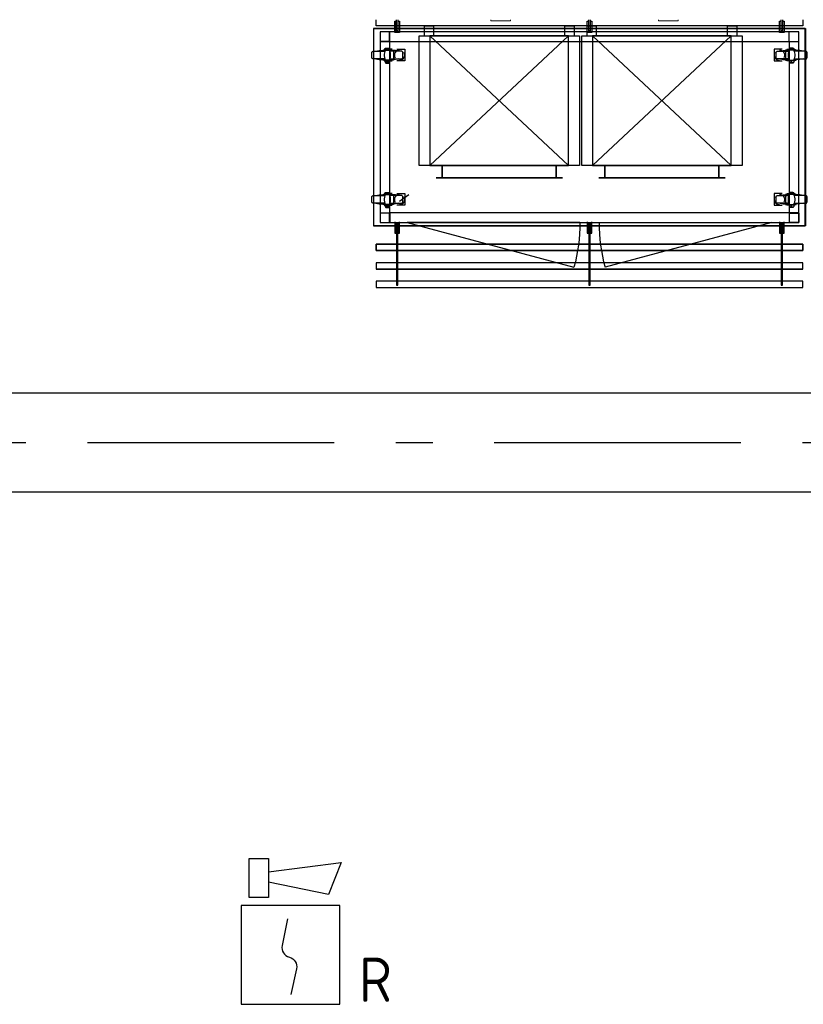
# Model space of a CAD drawing. Header units: millimetres. Extents: x -285236 to 84130, y -470 to 79511.
# Tile 175 of 192: x 21793 to 24970, y 50465 to 54457. Entities that reach past the tile are written whole.
import ezdxf
from ezdxf.enums import TextEntityAlignment as Align

# ---------------------------------------------------------------- set-up
doc = ezdxf.new("R2010")
doc.units = ezdxf.units.MM
doc.linetypes.add('NLRS_stramien', pattern=[1650, 1000, -250, 150, -250])
doc.layers.add('EL6511--', color=3, linetype='Continuous')
doc.layers.add('XREF', color=254, linetype='Continuous')
doc.styles.add('STABICAD-018', font='ISOCP.SHX', dxfattribs={"height": 180})

# ---------------------------------------------------------------- blocks, each defined once
blk = doc.blocks.new('16_10_25_dwg__U150-1948054-Begane grond - BRANDVEILIGHEID - Bereik brandslanghaspels')
at = {"layer": 'XREF', "linetype": 'Continuous', "flags": 128}
blk.add_lwpolyline([(700, 0), (0, 0), (676.1, 181.2)], dxfattribs=at)
at = {"layer": 'XREF', "linetype": 'Continuous'}
blk.add_arc((0.6, 0), 699.4, 360, 15.01, dxfattribs=at)
blk = doc.blocks.new('16_10_25_dwg__U150-1948055-Begane grond - BRANDVEILIGHEID - Bereik brandslanghaspels')
at = {"layer": 'XREF', "linetype": 'Continuous', "flags": 128}
blk.add_lwpolyline([(700, 0), (0, 0), (676.1, 181.2)], dxfattribs=at)
at = {"layer": 'XREF', "linetype": 'Continuous'}
blk.add_arc((0.6, 0), 699.4, 360, 15.01, dxfattribs=at)
blk = doc.blocks.new('VB655IS2')
at = {"color": 0, "linetype": 'Continuous'}
blk.add_lwpolyline([(-1.667, 2.333), (-1.667, 3.909), (-0.89, 3.909), (-0.89, 2.333)], close=True, dxfattribs=at)
blk.add_lwpolyline([(-0.89, 3.371), (2.061, 3.756), (1.543, 2.449), (-0.89, 2.948)], dxfattribs=at)
blk = doc.blocks.new('*U137')
at = {"color": 0, "linetype": 'Continuous'}
for p, q in [((-2, 2), (-2, -2)), ((2, 2), (-2, 2)), ((2, -2), (2, 2)), ((-2, -2), (2, -2))]:
    blk.add_line(p, q, dxfattribs=at)
blk.add_lwpolyline([(-0.115, 1.468), (-0.337, 0.383, 0.399092), (-0.043, -0.089, -0.403068), (0.246, -0.559), (0.017, -1.602)], format="xyb", dxfattribs=at)
at = {"color": 0, "linetype": 'Continuous', "lineweight": 100}
blk.add_blockref('VB655IS2', (0, 0), dxfattribs=at)
at = {"color": 0, "linetype": 'Continuous', "style": 'STABICAD-018'}
for tag, p in [('CODING1', (-1.221, 12.191)), ('CODING2', (-0.947, 9.731)), ('ARTICLECODE', (0.777, 6.96)), ('FIREPROTECTION_PANEL', (0.777, 4.649)), ('FIREPROTECTION_ZONE', (0.049, 2.882)), ('FIREPROTECTION_HARDWARENUMBER', (5.423, -4.399))]:
    blk.add_attdef(tag, text='', height=1.8, dxfattribs=at).set_placement(p, align=Align.MIDDLE)
blk.add_attdef('TEXT1', (3.46, -3.379), '', height=1.8, dxfattribs=at)

msp = doc.modelspace()

# ---------------------------------------------------------------- linework, layer by layer
at = {"layer": 'XREF', "lineweight": 9}
for p, q in [((23702.87, 54452.1973), (23702.87, 54457.1973)), ((23782.87, 54452.1973), (23702.87, 54452.1973)), ((23782.87, 54457.1973), (23782.87, 54452.1973)), ((24383.1525, 54452.1973), (24383.1525, 54457.1973)), ((24463.1525, 54452.1973), (24383.1525, 54452.1973)), ((24463.1525, 54457.1973), (24463.1525, 54452.1973))]:
    msp.add_line(p, q, dxfattribs=at)
at = {"layer": 'XREF'}
for p, q in [((24967.9952, 54457.1973), (24967.9952, 54432.0622)), ((36427.8696, 52942.6047), (19377.8696, 52942.6047)), ((19427.8696, 52542.6047), (36427.8696, 52542.6047))]:
    msp.add_line(p, q, dxfattribs=at)
at = {"layer": 'XREF', "linetype": 'Continuous'}
for p, q in [((23292.1478, 54340.4321), (23292.1478, 54337.5217)), ((24914.021, 54340.4321), (24914.021, 54337.5217)), ((24914.2855, 54368.4775), (24951.8558, 54368.4775)), ((23275.2147, 54289.8973), (23275.2147, 54284.8703)), ((24931.2186, 54289.8973), (24931.2186, 54284.8703)), ((23292.1478, 53755.1819), (23292.1478, 53752.0069)), ((23333.1576, 53721.0511), (23370.7279, 53748.5674)), ((24914.021, 53755.1819), (24914.021, 53752.0069)), ((23275.2147, 53704.6472), (23275.2147, 53699.6202)), ((24931.2186, 53704.6472), (24931.2186, 53699.6202))]:
    msp.add_line(p, q, dxfattribs=at)
at = {"layer": 'XREF', "linetype": 'NLRS_stramien'}
msp.add_line((-47232.6128, 52742.6047), (64223.889, 52742.6047), dxfattribs=at)
at = {"layer": 'XREF', "lineweight": 25, "flags": 128}
msp.add_lwpolyline([(24978.0492, 53621.04), (24978.0492, 54421.1288), (23228.1195, 54421.1288), (23228.1195, 53621.04)], close=True, dxfattribs=at)
at = {"layer": 'XREF', "flags": 128}
for points in [[(23228.2288, 53621.0848), (23228.2288, 54421.4708), (24978.4943, 54421.4708), (24978.4943, 53621.0848)], [(23318.6058, 54451.5555), (23318.6058, 54410.5457), (23327.6015, 54410.5457), (23327.6015, 54451.5555), (23332.6285, 54451.5555), (23332.6285, 54405.5186), (23313.5787, 54405.5186), (23313.5787, 54451.5555)], [(23432.2862, 54391.2927), (23472.2862, 54391.2927), (23472.2862, 54431.2927), (23432.2862, 54431.2927)], [(24002.2862, 54391.2927), (24042.2862, 54391.2927), (24042.2862, 54431.2927), (24002.2862, 54431.2927)], [(24091.8626, 54391.2927), (24131.8626, 54391.2927), (24131.8626, 54431.2927), (24091.8626, 54431.2927)], [(24098.5865, 54451.5555), (24098.5865, 54410.5457), (24107.5822, 54410.5457), (24107.5822, 54451.5555), (24112.6092, 54451.5555), (24112.6092, 54405.5186), (24093.5595, 54405.5186), (24093.5595, 54451.5555)], [(24661.8626, 54391.2927), (24701.8626, 54391.2927), (24701.8626, 54431.2927), (24661.8626, 54431.2927)], [(24878.5673, 54451.5555), (24878.5673, 54410.5457), (24887.563, 54410.5457), (24887.563, 54451.5555), (24892.59, 54451.5555), (24892.59, 54405.5186), (24873.5403, 54405.5186), (24873.5403, 54451.5555)], [(23412.2862, 54391.2927), (24062.2862, 54391.2927), (24062.2862, 53865.2927), (23412.2862, 53865.2927)], [(24018.2862, 53865.2927), (23456.2862, 54391.2927)], [(23456.2862, 53865.2927), (24018.2862, 54391.2927), (23456.2862, 53865.2927), (24018.2862, 53865.2927), (24018.2862, 54391.2927), (23456.2862, 54391.2927), (23456.2862, 53865.2927), (24018.2862, 53865.2927), (24018.2862, 54391.2927), (23456.2862, 54391.2927)], [(24071.8626, 54391.2927), (24721.8626, 54391.2927), (24721.8626, 53865.2927), (24071.8626, 53865.2927)], [(24677.8626, 53865.2927), (24115.8626, 54391.2927)], [(24115.8626, 53865.2927), (24677.8626, 54391.2927), (24115.8626, 53865.2927), (24677.8626, 53865.2927), (24677.8626, 54391.2927), (24115.8626, 54391.2927), (24115.8626, 53865.2927), (24677.8626, 53865.2927), (24677.8626, 54391.2927), (24115.8626, 54391.2927)], [(23506.2862, 53865.2927), (23506.2862, 53815.2927)], [(23968.2862, 53865.2927), (23968.2862, 53815.2927)], [(24165.8626, 53865.2927), (24165.8626, 53815.2927)], [(24627.8626, 53865.2927), (24627.8626, 53815.2927)], [(23993.2862, 53815.2927), (23481.2862, 53815.2927)], [(24652.8626, 53815.2927), (24140.8626, 53815.2927)], [(24967.9952, 53446.5397), (24967.9952, 53471.4102), (23238.1736, 53471.4102), (23238.1736, 53446.5397)], [(23238.2831, 53471.3266), (23238.2831, 53446.1904), (24968.4397, 53446.1904), (24968.4397, 53471.3266)], [(24967.9952, 53371.6636), (24967.9952, 53396.5341), (23238.1736, 53396.5341), (23238.1736, 53371.6636)], [(23238.2831, 53396.4476), (23238.2831, 53371.3114), (24968.4397, 53371.3114), (24968.4397, 53396.4476)]]:
    msp.add_lwpolyline(points, close=True, dxfattribs=at)
for points in [[(24967.9952, 54432.0622), (23238.1736, 54432.0622), (23238.1736, 54457.1973)], [(23325.7494, 54457.1973), (23325.7494, 54412.1331), (23320.7224, 54412.1331), (23320.7224, 54457.1973)], [(24105.7302, 54457.1973), (24105.7302, 54412.1331), (24100.7032, 54412.1331), (24100.7032, 54457.1973)], [(24885.7109, 54457.1973), (24885.7109, 54412.1331), (24880.6839, 54412.1331), (24880.6839, 54457.1973)], [(23313.5787, 53637.037), (23313.5787, 53591.0001), (23318.6058, 53591.0001), (23318.6058, 53632.01)], [(23320.7224, 53630.4225), (23320.7224, 53381.1885), (23325.7494, 53381.1885), (23325.7494, 53630.4225)], [(23327.6015, 53632.01), (23327.6015, 53591.0001), (23332.6285, 53591.0001), (23332.6285, 53637.037)], [(24093.5595, 53637.037), (24093.5595, 53591.0001), (24098.5865, 53591.0001), (24098.5865, 53632.01)], [(24100.7032, 53630.4225), (24100.7032, 53381.1885), (24105.7302, 53381.1885), (24105.7302, 53630.4225)], [(24107.5822, 53632.01), (24107.5822, 53591.0001), (24112.6092, 53591.0001), (24112.6092, 53637.037)], [(24873.5403, 53637.037), (24873.5403, 53591.0001), (24878.5673, 53591.0001), (24878.5673, 53632.01)], [(24880.6839, 53630.4225), (24880.6839, 53381.1885), (24885.7109, 53381.1885), (24885.7109, 53630.4225)], [(24887.563, 53632.01), (24887.563, 53591.0001), (24892.59, 53591.0001), (24892.59, 53637.037)], [(24967.9952, 53546.5508), (24967.9952, 53521.4157), (23238.1736, 53521.4157), (23238.2831, 53546.4703), (23238.2831, 53521.0696), (24968.4397, 53521.0696), (24968.4397, 53546.4703), (23238.2831, 53546.4703), (24967.9952, 53546.4703)]]:
    msp.add_lwpolyline(points, dxfattribs=at)
at = {"layer": 'XREF', "linetype": 'Continuous', "flags": 128}
for points in [[(23253.2546, 54368.4775), (23293.2061, 54368.4775), (23293.2061, 54408.429)], [(24913.2272, 54368.4775), (24913.2272, 53673.4268), (23293.2061, 53673.4268), (23293.2061, 54368.4775), (24913.2272, 54368.4775), (24913.2272, 54406.0478)], [(24951.8558, 54369.8004), (24951.8558, 54407.3707), (24914.2855, 54407.3707)], [(23275.2147, 54340.4321), (23278.3897, 54341.755), (23281.8292, 54342.2841), (23285.5333, 54342.2841), (23288.9728, 54341.755), (23292.1478, 54340.4321), (23275.2147, 54340.4321), (23275.2147, 54337.5217)], [(24931.2186, 54340.4321), (24927.7791, 54341.755), (24924.3396, 54342.2841), (24920.9, 54342.2841), (24917.4605, 54341.755), (24914.021, 54340.4321), (24931.2186, 54340.4321), (24931.2186, 54337.5217)], [(23273.6272, 54298.0993), (23226.2675, 54298.0993), (23225.2092, 54298.3639), (23224.4154, 54298.3639), (23223.6217, 54298.8931), (23222.8279, 54299.4222), (23222.2988, 54299.9514), (23221.7696, 54300.7451), (23221.505, 54301.5388), (23221.2405, 54302.3326), (23221.2405, 54303.1263), (23221.2405, 54324.2927), (23221.2405, 54325.0864), (23221.505, 54325.8802), (23221.7696, 54326.6739), (23222.2988, 54327.4677), (23222.8279, 54327.9968), (23223.6217, 54328.526), (23224.4154, 54328.7906), (23225.2092, 54329.0551), (23226.2675, 54329.3197), (23273.6272, 54329.3197)], [(23237.1152, 54329.3197), (23250.0796, 54332.2301), (23275.2147, 54332.2301)], [(23265.4253, 54332.2301), (23265.4253, 54334.0821), (23309.0809, 54334.0821), (23309.0809, 54293.0723), (23265.4253, 54293.0723), (23265.4253, 54295.1889)], [(23302.9956, 54337.5217), (23270.1877, 54337.5217), (23270.1877, 54334.8759)], [(23276.273, 54334.0821), (23273.3626, 54328.7906), (23271.5106, 54322.9698), (23270.4523, 54316.8845), (23270.4523, 54310.5346), (23271.5106, 54304.4492), (23273.3626, 54298.6285), (23276.273, 54293.0723)], [(23290.8249, 54293.0723), (23293.7353, 54298.6285), (23295.8519, 54304.4492), (23296.9102, 54310.5346), (23296.9102, 54316.8845), (23295.8519, 54322.9698), (23293.7353, 54328.7906), (23290.8249, 54334.0821)], [(23330.2473, 54329.3197), (23317.2829, 54332.2301), (23292.1478, 54332.2301)], [(23293.7353, 54298.0993), (23341.095, 54298.0993), (23342.1533, 54298.3639), (23342.9471, 54298.3639), (23343.7408, 54298.8931), (23344.27, 54299.4222), (23345.0637, 54299.9514), (23345.5929, 54300.7451), (23345.8575, 54301.5388), (23346.122, 54302.3326), (23346.122, 54303.1263), (23346.122, 54324.2927), (23346.122, 54325.0864), (23345.8575, 54325.8802), (23345.5929, 54326.6739), (23345.0637, 54327.4677), (23344.27, 54327.9968), (23343.7408, 54328.526), (23342.9471, 54328.7906), (23342.1533, 54329.0551), (23341.095, 54329.3197), (23293.7353, 54329.3197)], [(23321.5161, 54337.5217), (23354.324, 54337.5217), (23354.324, 54289.8973), (23321.5161, 54289.8973)], [(24884.6526, 54337.5217), (24851.8447, 54337.5217), (24851.8447, 54289.8973), (24884.6526, 54289.8973)], [(24912.6981, 54298.0993), (24865.0737, 54298.0993), (24864.28, 54298.3639), (24863.4862, 54298.3639), (24862.6925, 54298.8931), (24861.8988, 54299.4222), (24861.3696, 54299.9514), (24860.8404, 54300.7451), (24860.3113, 54301.5388), (24860.0467, 54302.3326), (24860.0467, 54303.1263), (24860.0467, 54324.2927), (24860.0467, 54325.0864), (24860.3113, 54325.8802), (24860.8404, 54326.6739), (24861.3696, 54327.4677), (24861.8988, 54327.9968), (24862.6925, 54328.526), (24863.4862, 54328.7906), (24864.28, 54329.0551), (24865.0737, 54329.3197), (24912.6981, 54329.3197)], [(24873.2757, 54334.8759), (24875.1277, 54334.8759), (24879.0964, 54334.0821), (24882.8006, 54332.7592), (24886.2401, 54330.378), (24889.1505, 54327.7322), (24891.5317, 54324.5573), (24893.1192, 54320.8532), (24894.1775, 54316.8845), (24894.1775, 54312.9158), (24893.6483, 54308.9471), (24892.3254, 54304.9784), (24891.2671, 54303.1263)], [(24875.9215, 54329.3197), (24888.8859, 54332.2301), (24914.021, 54332.2301)], [(24941.0081, 54332.2301), (24941.0081, 54334.0821), (24897.3524, 54334.0821), (24897.3524, 54293.0723), (24941.0081, 54293.0723), (24941.0081, 54295.1889)], [(24903.4378, 54337.5217), (24935.9811, 54337.5217), (24935.9811, 54334.8759)], [(24915.3439, 54293.0723), (24912.4335, 54298.6285), (24910.3168, 54304.4492), (24909.5231, 54310.5346), (24909.5231, 54316.8845), (24910.3168, 54322.9698), (24912.4335, 54328.7906), (24915.3439, 54334.0821)], [(24929.8957, 54334.0821), (24932.8061, 54328.7906), (24934.6582, 54322.9698), (24935.7165, 54316.8845), (24935.7165, 54310.5346), (24934.6582, 54304.4492), (24932.8061, 54298.6285), (24929.8957, 54293.0723)], [(24969.3181, 54329.3197), (24956.3537, 54332.2301), (24930.954, 54332.2301)], [(24932.5415, 54298.0993), (24980.1659, 54298.0993), (24980.9596, 54298.3639), (24981.7533, 54298.3639), (24982.5471, 54298.8931), (24983.3408, 54299.4222), (24983.87, 54299.9514), (24984.3991, 54300.7451), (24984.6637, 54301.5388), (24984.9283, 54302.3326), (24985.1929, 54303.1263), (24985.1929, 54324.2927), (24984.9283, 54325.0864), (24984.6637, 54325.8802), (24984.3991, 54326.6739), (24983.87, 54327.4677), (24983.3408, 54327.9968), (24982.5471, 54328.526), (24981.7533, 54328.7906), (24980.9596, 54329.0551), (24980.1659, 54329.3197), (24932.5415, 54329.3197)], [(23237.1152, 54298.0993), (23250.0796, 54295.1889), (23275.2147, 54295.1889)], [(23270.1877, 54292.5431), (23270.1877, 54289.8973), (23302.9956, 54289.8973)], [(23283.6812, 54284.8703), (23282.8875, 54284.0766), (23282.0938, 54283.5474), (23281.0355, 54283.2829), (23279.9771, 54283.0183), (23278.9188, 54283.0183), (23277.8605, 54283.2829), (23276.8022, 54283.5474), (23276.0084, 54284.0766), (23275.2147, 54284.8703), (23275.7439, 54283.5474), (23276.5376, 54282.2245), (23277.5959, 54280.9016), (23289.7666, 54280.9016), (23290.8249, 54282.2245), (23291.6186, 54283.5474), (23292.1478, 54284.8703)], [(23292.1478, 54289.8973), (23292.1478, 54284.8703), (23291.3541, 54284.0766), (23290.5603, 54283.5474), (23289.502, 54283.2829), (23288.4437, 54283.0183), (23287.3854, 54283.0183), (23286.327, 54283.2829), (23285.2687, 54283.5474), (23284.475, 54284.0766), (23283.6812, 54284.8703), (23283.6812, 54289.8973)], [(23330.2473, 54298.0993), (23317.2829, 54295.1889), (23292.1478, 54295.1889)], [(24875.9215, 54298.0993), (24888.8859, 54295.1889), (24914.021, 54295.1889)], [(24935.9811, 54292.5431), (24935.9811, 54289.8973), (24903.4378, 54289.8973)], [(24914.021, 54289.8973), (24914.021, 54284.8703), (24914.8147, 54284.0766), (24915.873, 54283.5474), (24916.6667, 54283.2829), (24917.7251, 54283.0183), (24918.7834, 54283.0183), (24919.8417, 54283.2829), (24920.9, 54283.5474), (24921.9583, 54284.0766), (24922.4875, 54284.8703), (24922.4875, 54289.8973)], [(24922.4875, 54284.8703), (24923.2812, 54284.0766), (24924.3396, 54283.5474), (24925.1333, 54283.2829), (24926.1916, 54283.0183), (24927.5145, 54283.0183), (24928.5728, 54283.2829), (24929.3666, 54283.5474), (24930.4249, 54284.0766), (24931.2186, 54284.8703), (24930.4249, 54283.5474), (24929.6312, 54282.2245), (24928.5728, 54280.9016), (24916.6667, 54280.9016), (24915.6084, 54282.2245), (24914.8147, 54283.5474), (24914.021, 54284.8703)], [(24969.3181, 54298.0993), (24956.3537, 54295.1889), (24930.954, 54295.1889)], [(23273.6272, 53712.8492), (23226.2675, 53712.8492), (23225.2092, 53712.8492), (23224.4154, 53713.1137), (23223.6217, 53713.6429), (23222.8279, 53714.1721), (23222.2988, 53714.7012), (23221.7696, 53715.495), (23221.505, 53716.2887), (23221.2405, 53717.0824), (23221.2405, 53717.8762), (23221.2405, 53738.778), (23221.2405, 53739.8363), (23221.505, 53740.63), (23221.7696, 53741.4238), (23222.2988, 53741.9529), (23222.8279, 53742.7467), (23223.6217, 53743.2758), (23224.4154, 53743.5404), (23225.2092, 53743.805), (23226.2675, 53743.805), (23273.6272, 53743.805)], [(23237.1152, 53743.805), (23250.0796, 53746.9799), (23275.2147, 53746.9799)], [(23265.4253, 53746.9799), (23265.4253, 53748.832), (23309.0809, 53748.832), (23309.0809, 53707.8222), (23265.4253, 53707.8222), (23265.4253, 53709.9388)], [(23302.9956, 53752.0069), (23270.1877, 53752.0069), (23270.1877, 53749.6257)], [(23276.273, 53748.832), (23273.3626, 53743.5404), (23271.5106, 53737.4551), (23270.4523, 53731.3697), (23270.4523, 53725.2844), (23271.5106, 53719.1991), (23273.3626, 53713.3783), (23276.273, 53707.8222)], [(23275.2147, 53755.1819), (23278.3897, 53756.5048), (23281.8292, 53757.034), (23285.5333, 53757.034), (23288.9728, 53756.5048), (23292.1478, 53755.1819), (23275.2147, 53755.1819), (23275.2147, 53752.0069)], [(23290.8249, 53707.8222), (23293.7353, 53713.3783), (23295.8519, 53719.1991), (23296.9102, 53725.2844), (23296.9102, 53731.3697), (23295.8519, 53737.4551), (23293.7353, 53743.5404), (23290.8249, 53748.832)], [(23330.2473, 53743.805), (23317.2829, 53746.9799), (23292.1478, 53746.9799)], [(23293.7353, 53712.8492), (23341.095, 53712.8492), (23342.1533, 53712.8492), (23342.9471, 53713.1137), (23343.7408, 53713.6429), (23344.27, 53714.1721), (23345.0637, 53714.7012), (23345.5929, 53715.495), (23345.8575, 53716.2887), (23346.122, 53717.0824), (23346.122, 53717.8762), (23346.122, 53738.778), (23346.122, 53739.8363), (23345.8575, 53740.63), (23345.5929, 53741.4238), (23345.0637, 53741.9529), (23344.27, 53742.7467), (23343.7408, 53743.2758), (23342.9471, 53743.5404), (23342.1533, 53743.805), (23341.095, 53743.805), (23293.7353, 53743.805)], [(23321.5161, 53752.0069), (23354.324, 53752.0069), (23354.324, 53704.6472), (23321.5161, 53704.6472)], [(24884.6526, 53752.0069), (24851.8447, 53752.0069), (24851.8447, 53704.6472), (24884.6526, 53704.6472)], [(24912.6981, 53712.8492), (24865.0737, 53712.8492), (24864.28, 53712.8492), (24863.4862, 53713.1137), (24862.6925, 53713.6429), (24861.8988, 53714.1721), (24861.3696, 53714.7012), (24860.8404, 53715.495), (24860.3113, 53716.2887), (24860.0467, 53717.0824), (24860.0467, 53717.8762), (24860.0467, 53738.778), (24860.0467, 53739.8363), (24860.3113, 53740.63), (24860.8404, 53741.4238), (24861.3696, 53741.9529), (24861.8988, 53742.7467), (24862.6925, 53743.2758), (24863.4862, 53743.5404), (24864.28, 53743.805), (24865.0737, 53743.805), (24912.6981, 53743.805)], [(24873.2757, 53749.6257), (24875.1277, 53749.6257), (24879.0964, 53748.832), (24882.8006, 53747.2445), (24886.2401, 53745.1279), (24889.1505, 53742.4821), (24891.5317, 53739.0425), (24893.1192, 53735.3384), (24894.1775, 53731.6343), (24894.1775, 53727.401), (24893.6483, 53723.4323), (24892.3254, 53719.7282), (24891.2671, 53717.8762)], [(24875.9215, 53743.805), (24888.8859, 53746.9799), (24914.021, 53746.9799)], [(24941.0081, 53746.9799), (24941.0081, 53748.832), (24897.3524, 53748.832), (24897.3524, 53707.8222), (24941.0081, 53707.8222), (24941.0081, 53709.9388)], [(24903.4378, 53752.0069), (24935.9811, 53752.0069), (24935.9811, 53749.6257)], [(24915.3439, 53707.8222), (24912.4335, 53713.3783), (24910.3168, 53719.1991), (24909.5231, 53725.2844), (24909.5231, 53731.3697), (24910.3168, 53737.4551), (24912.4335, 53743.5404), (24915.3439, 53748.832)], [(24931.2186, 53755.1819), (24927.7791, 53756.5048), (24924.3396, 53757.034), (24920.9, 53757.034), (24917.4605, 53756.5048), (24914.021, 53755.1819), (24931.2186, 53755.1819), (24931.2186, 53752.0069)], [(24929.8957, 53748.832), (24932.8061, 53743.5404), (24934.6582, 53737.4551), (24935.7165, 53731.3697), (24935.7165, 53725.2844), (24934.6582, 53719.1991), (24932.8061, 53713.3783), (24929.8957, 53707.8222)], [(24969.3181, 53743.805), (24956.3537, 53746.9799), (24930.954, 53746.9799)], [(24932.5415, 53712.8492), (24980.1659, 53712.8492), (24980.9596, 53712.8492), (24981.7533, 53713.1137), (24982.5471, 53713.6429), (24983.3408, 53714.1721), (24983.87, 53714.7012), (24984.3991, 53715.495), (24984.6637, 53716.2887), (24984.9283, 53717.0824), (24985.1929, 53717.8762), (24985.1929, 53738.778), (24984.9283, 53739.8363), (24984.6637, 53740.63), (24984.3991, 53741.4238), (24983.87, 53741.9529), (24983.3408, 53742.7467), (24982.5471, 53743.2758), (24981.7533, 53743.5404), (24980.9596, 53743.805), (24980.1659, 53743.805), (24932.5415, 53743.805)], [(23237.1152, 53712.8492), (23250.0796, 53709.9388), (23275.2147, 53709.9388)], [(23270.1877, 53707.0284), (23270.1877, 53704.6472), (23302.9956, 53704.6472)], [(23292.1478, 53704.6472), (23292.1478, 53699.6202), (23291.3541, 53698.8264), (23290.5603, 53698.2973), (23289.502, 53697.7681), (23288.4437, 53697.7681), (23287.3854, 53697.7681), (23286.327, 53697.7681), (23285.2687, 53698.2973), (23284.475, 53698.8264), (23283.6812, 53699.6202), (23283.6812, 53704.6472)], [(23330.2473, 53712.8492), (23317.2829, 53709.9388), (23292.1478, 53709.9388)], [(24875.9215, 53712.8492), (24888.8859, 53709.9388), (24914.021, 53709.9388)], [(24935.9811, 53707.0284), (24935.9811, 53704.6472), (24903.4378, 53704.6472)], [(24914.021, 53704.6472), (24914.021, 53699.6202), (24914.8147, 53698.8264), (24915.873, 53698.2973), (24916.6667, 53697.7681), (24917.7251, 53697.7681), (24918.7834, 53697.7681), (24919.8417, 53697.7681), (24920.9, 53698.2973), (24921.9583, 53698.8264), (24922.4875, 53699.6202), (24922.4875, 53704.6472)], [(24969.3181, 53712.8492), (24956.3537, 53709.9388), (24930.954, 53709.9388)], [(23253.2546, 53673.4268), (23293.2061, 53673.4268), (23293.2061, 53633.4753)], [(23283.6812, 53699.6202), (23282.8875, 53698.8264), (23282.0938, 53698.2973), (23281.0355, 53697.7681), (23279.9771, 53697.7681), (23278.9188, 53697.7681), (23277.8605, 53697.7681), (23276.8022, 53698.2973), (23276.0084, 53698.8264), (23275.2147, 53699.6202), (23275.7439, 53698.0327), (23276.5376, 53696.7098), (23277.5959, 53695.6515), (23289.7666, 53695.6515), (23290.8249, 53696.7098), (23291.6186, 53698.0327), (23292.1478, 53699.6202)], [(24953.1787, 53673.4268), (24913.2272, 53673.4268), (24913.2272, 53633.4753)], [(24922.4875, 53699.6202), (24923.2812, 53698.8264), (24924.3396, 53698.2973), (24925.1333, 53697.7681), (24926.1916, 53697.7681), (24927.5145, 53697.7681), (24928.5728, 53697.7681), (24929.3666, 53698.2973), (24930.4249, 53698.8264), (24931.2186, 53699.6202), (24930.4249, 53698.0327), (24929.6312, 53696.7098), (24928.5728, 53695.6515), (24916.6667, 53695.6515), (24915.6084, 53696.7098), (24914.8147, 53698.0327), (24914.021, 53699.6202)]]:
    msp.add_lwpolyline(points, dxfattribs=at)
for points in [[(23291.8832, 54369.8004), (23291.8832, 54407.3707), (23254.3129, 54407.3707), (23254.3129, 54369.8004)], [(24951.8558, 54407.3707), (23254.3129, 54407.3707), (23254.3129, 53634.7982), (24951.8558, 53634.7982)], [(23291.8832, 53634.7982), (23291.8832, 53672.3685), (23254.3129, 53672.3685), (23254.3129, 53634.7982)], [(24914.2855, 53634.7982), (24914.2855, 53672.3685), (24951.8558, 53672.3685), (24951.8558, 53634.7982)]]:
    msp.add_lwpolyline(points, close=True, dxfattribs=at)
at = {"layer": 'XREF', "linetype": 'Continuous'}
for centre, radius, start, end in [((23333.0023, 54313.8418), 21.0347, 89.5769872, 210.6252092), ((23333.4417, 54313.7678), 20.962, 269.2235862, 30.9786102), ((24873.1419, 54314.0063), 21.199, 150.1514284, 269.6463753), ((23333.2324, 53728.4594), 21.1665, 90.2024027, 209.9997936), ((23333.2534, 53728.3613), 21.0685, 269.7396171, 30.4625792), ((24873.3397, 53728.6053), 21.3149, 150.6812145, 269.1165892)]:
    msp.add_arc(centre, radius, start, end, dxfattribs=at)

# ---------------------------------------------------------------- block references
at = {"layer": 'EL6511--', "linetype": 'Continuous', "lineweight": 100}
ref = msp.add_blockref('*U137', (22890.5953, 50664.5603), dxfattribs=dict(at, xscale=100, yscale=100, zscale=100))
ref.add_attrib('TEXT1', 'R', (23168.5953, 50474.5603), dxfattribs={"layer": '0', "color": 1, "linetype": 'Continuous', "lineweight": 100, "height": 180, "style": 'STABICAD-018'})
at = {"layer": 'XREF', "extrusion": (0, 0, -1), "zscale": -1, "rotation": 180}
msp.add_blockref('16_10_25_dwg__U150-1948055-Begane grond - BRANDVEILIGHEID - Bereik brandslanghaspels', (-23364.1545, 53634.7982), dxfattribs=at)
at = {"layer": 'XREF', "rotation": 180}
msp.add_blockref('16_10_25_dwg__U150-1948054-Begane grond - BRANDVEILIGHEID - Bereik brandslanghaspels', (24842.2788, 53634.7982), dxfattribs=at)

doc.saveas('drawing.dxf')
